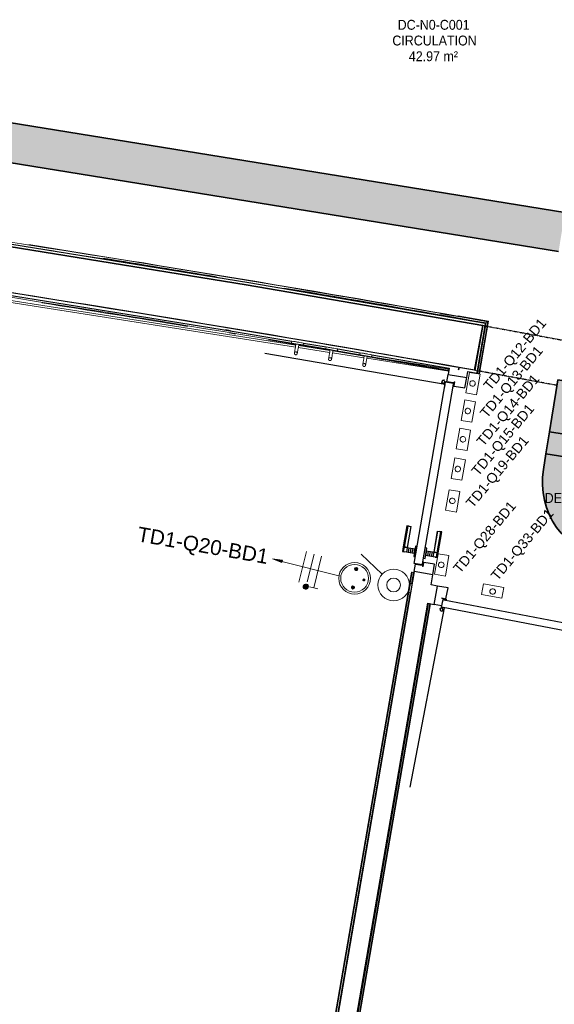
# Model space of a CAD drawing. Header units: millimetres. Extents: x -2845 to 74565, y -36590 to 13748.
# Tile 40 of 90: x 51992 to 54691, y -27978 to -23004. Entities that reach past the tile are written whole.
import ezdxf

# ---------------------------------------------------------------- set-up
doc = ezdxf.new("R2010")
doc.units = ezdxf.units.MM
doc.linetypes.add('Tiret', pattern=[2.5, 1.25, -1.25])
doc.linetypes.add('Tiret_2_', pattern=[2.5, 1.25, -1.25])
for name, color, linetype, lineweight in [('A-DETL-GENF', 7, 'Continuous', 18), ('A-DOOR', 7, 'Continuous', 25), ('A-FLOR', 7, 'Continuous', 25), ('A-FLOR-HRAL', 7, 'Continuous', 18), ('A-WALL', 7, 'Continuous', 25), ('CABLE', 7, 'Continuous', 30), ('CABLES', 7, 'Continuous', 18), ('CHEMIN DE CABLE ELE', 7, 'Continuous', 18), ('ESPACE', 7, 'Continuous', 30), ('INSTAL ELECTRIQUE', 7, 'Continuous', 18), ('MOBILIER', 7, 'Continuous', 18), ('Q-SPCQ', 7, 'Continuous', 18)]:
    doc.layers.add(name, color=color, linetype=linetype, lineweight=lineweight)
doc.layers.add('A-DOOR-HDLN', color=5, linetype='Tiret', lineweight=25, true_color=0x0000ff)
doc.styles.add('Arial_2', font='arial.ttf', dxfattribs={"height": 75})
doc.styles.add('Arial_3', font='arial.ttf', dxfattribs={"height": 50})
doc.styles.add('Arial_4', font='arial.ttf', dxfattribs={"width": 0.9, "height": 50})

# ---------------------------------------------------------------- blocks, each defined once
blk = doc.blocks.new('Ouverture en rectangle - Ouverture en rectangle _143x207_-3216767-2021_015_1111_DCE_1_50_N0 FINI_CFO_PCN')
at = {"layer": 'A-DOOR-HDLN', "linetype": 'Tiret_2_'}
for p, q in [((-715, 115), (-296.1, 115)), ((-96.1, 115), (715, 115)), ((-291.2, -115), (-715, -115)), ((715, -115), (-91.2, -115))]:
    blk.add_line(p, q, dxfattribs=at)
blk = doc.blocks.new('B02_DC_STR_rvt-1-2021_015_1111_DCE_1_50_N0 FINI_CFO_PCN')
at = {"layer": 'A-WALL'}
blk.add_line((1118.9, -24775.1), (1160.5, -24548.8), dxfattribs=at)
at = {"layer": 'A-WALL', "flags": 128}
blk.add_lwpolyline([(1160.5, -24548.8), (-34.3, -24343), (-1231.2, -24149.5), (-2429.9, -23968.3), (-3630.5, -23799.5), (-4832.7, -23642.9), (-6036.5, -23498.8)], dxfattribs=at)
at = {"layer": 'A-WALL'}
blk.add_arc((-19463.8, -140716), 117753.7, 79.933278, 84.07524, dxfattribs=at)
at = {"layer": 'A-DOOR', "color": 5, "lineweight": 25, "true_color": 0x0000ff, "rotation": 349.5853757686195}
blk.add_blockref('Ouverture en rectangle - Ouverture en rectangle _143x207_-3216767-2021_015_1111_DCE_1_50_N0 FINI_CFO_PCN', (1842.9, -24791.2), dxfattribs=at)
blk = doc.blocks.new('PRT_SIMPLE_HUI_58x68x48 - PRT_BOIS_1V_930x2040x40-552383-2021_015_1111_DCE_1_50_N0 FINI_CFO_PCN')
at = {"layer": 'A-DETL-GENF', "lineweight": 25}
h = blk.add_hatch(color=256, dxfattribs=at)
h.paths.add_polyline_path([(-483.8, 9.7), (-483.8, 12.8), (-496.3, 14.5), (-500.5, 14.5), (-500.3, 13.2), (-495.7, 13.2), (-485.1, 11.7), (-484.5, 10.7)])
h.paths.add_polyline_path([(-508.5, 8), (-488.5, 8), (-483.8, 9.7), (-485.1, 10.6), (-488.7, 9.3), (-505.2, 9.7), (-505.2, 10.2), (-502, 10.8), (-502, 11.5), (-508.5, 11.5), (-508.5, 8.7)])
h = blk.add_hatch(color=256, dxfattribs=at)
h.paths.add_polyline_path([(413.8, 9.7), (418.9, 8), (438.5, 8), (438.5, 11.5), (432, 11.5), (432.2, 10.2), (435.2, 10.2), (435.2, 9.3), (418.2, 9.5), (415.1, 10.6)])
h.paths.add_polyline_path([(413.8, 9.7), (415.1, 11.7), (426.1, 13.2), (430.5, 13.2), (430.5, 14.5), (425.8, 14.5), (413.8, 12.8), (413.8, 10.4)])
at = {"layer": 'A-DETL-GENF'}
for p, q in [((-508.5, 11.5), (-502, 11.5)), ((-508.5, 8), (-508.5, 11.5)), ((-488.5, 8), (-508.5, 8)), ((-505.2, 10.2), (-505.2, 9.3)), ((-502, 10.2), (-505.2, 10.2)), ((-505.2, 9.3), (-488.7, 9.3)), ((-502, 11.5), (-502, 10.2)), ((-500.5, 14.5), (-496, 14.5)), ((-500.5, 13.2), (-500.5, 14.5)), ((-496.1, 13.2), (-500.5, 13.2)), ((-485.1, 11.7), (-496.1, 13.2)), ((-496, 14.5), (-483.8, 12.8)), ((-488.7, 9.3), (-485.1, 10.6)), ((-483.8, 9.7), (-488.5, 8)), ((-485.1, 10.6), (-485.1, 11.7)), ((-483.8, 12.8), (-483.8, 9.7)), ((413.8, 12.8), (426, 14.5)), ((413.8, 9.7), (413.8, 12.8)), ((418.5, 8), (413.8, 9.7)), ((426.1, 13.2), (415.1, 11.7)), ((415.1, 11.7), (415.1, 10.6)), ((415.1, 10.6), (418.7, 9.3)), ((438.5, 8), (418.5, 8)), ((418.7, 9.3), (435.2, 9.3)), ((426, 14.5), (430.5, 14.5)), ((430.5, 13.2), (426.1, 13.2)), ((430.5, 14.5), (430.5, 13.2)), ((432, 11.5), (438.5, 11.5)), ((432, 10.2), (432, 11.5)), ((435.2, 10.2), (432, 10.2)), ((435.2, 9.3), (435.2, 10.2)), ((438.5, 11.5), (438.5, 8))]:
    blk.add_line(p, q, dxfattribs=at)
at = {"layer": 'A-DOOR'}
for p, q in [((417, 54.5), (417, 977.5)), ((-427.1, 124), (-450.6, 124)), ((-450.6, 124), (-450.6, 123.5)), ((-450.6, 123.5), (-450.6, 119.4)), ((-427.1, 123.5), (-450.6, 123.5)), ((-450.6, 119.4), (-450.6, 112.3)), ((-427.1, 119.4), (-450.6, 119.4)), ((-450.6, 103), (-450.6, 112.3)), ((-450.6, 94.6), (-450.6, 103)), ((-427.1, 103), (-450.6, 103)), ((-319.6, 124), (-427.1, 124)), ((-427.1, 124), (-427.1, 123.5)), ((-427.1, 123.5), (-427.1, 124)), ((-427.1, 123.5), (-427.1, 119.4)), ((-319.6, 123.5), (-427.1, 123.5)), ((-427.1, 119.4), (-427.1, 123.5)), ((-427.1, 119.4), (-427.1, 112.3)), ((-319.6, 119.4), (-427.1, 119.4)), ((-427.1, 112.3), (-427.1, 119.4)), ((-427.1, 103), (-427.1, 112.3)), ((-427.1, 112.3), (-427.1, 103)), ((-427.1, 101.8), (-427.1, 103)), ((-319.6, 103), (-427.1, 103)), ((-427.1, 103), (-427.1, 94.6)), ((-427.1, 101.8), (-319.6, 101.8)), ((-319.6, 123.5), (-319.6, 124)), ((-319.6, 119.4), (-319.6, 123.5)), ((-319.6, 112.3), (-319.6, 119.4)), ((-319.6, 112.3), (-319.6, 103)), ((-319.6, 103), (-319.6, 101.8)), ((-499.5, 54.5), (430.5, 54.5)), ((-499.5, 14.5), (-499.5, 54.5)), ((-465.6, 63.5), (-465.6, 54.5)), ((-413.4, 63.5), (-465.6, 63.5)), ((-450.6, 84.2), (-450.6, 94.6)), ((-427.1, 94.6), (-450.6, 94.6)), ((-450.6, 73.4), (-450.6, 84.2)), ((-427.1, 84.2), (-450.6, 84.2)), ((-450.6, 65), (-450.6, 73.4)), ((-450.6, 73.4), (-427.1, 73.4)), ((-450.6, 65), (-450.6, 64)), ((-450.6, 64), (-427.1, 64)), ((-427.1, 94.6), (-427.1, 84.2)), ((-427.1, 84.2), (-427.1, 73.4)), ((-427.1, 73.4), (-427.1, 65)), ((-427.1, 64), (-427.1, 65)), ((-413.4, 54.5), (-413.4, 63.5)), ((430.5, 54.5), (430.5, 14.5)), ((426, 14.5), (-496, 14.5)), ((-465.6, 14.5), (-465.6, 5.5)), ((-465.6, 5.5), (-413.4, 5.5)), ((-427.1, 5), (-450.6, 5)), ((-450.6, 5), (-450.6, 4)), ((-450.6, -4.4), (-450.6, 4)), ((-427.1, 4), (-427.1, 5)), ((-427.1, 4), (-427.1, -4.4)), ((-413.4, 5.5), (-413.4, 14.5)), ((-450.6, -15.2), (-450.6, -4.4)), ((-427.1, -4.4), (-450.6, -4.4)), ((-450.6, -25.6), (-450.6, -15.2)), ((-450.6, -15.2), (-427.1, -15.2)), ((-450.6, -34), (-450.6, -25.6)), ((-450.6, -25.6), (-427.1, -25.6)), ((-450.6, -43.3), (-450.6, -34)), ((-450.6, -34), (-427.1, -34)), ((-450.6, -43.3), (-450.6, -50.4)), ((-427.1, -4.4), (-427.1, -15.2)), ((-427.1, -15.2), (-427.1, -25.6)), ((-427.1, -25.6), (-427.1, -34)), ((-427.1, -34), (-427.1, -32.8)), ((-319.6, -32.8), (-427.1, -32.8)), ((-427.1, -43.3), (-427.1, -34)), ((-427.1, -34), (-319.6, -34)), ((-427.1, -34), (-427.1, -43.3)), ((-427.1, -43.3), (-427.1, -50.4)), ((-427.1, -50.4), (-427.1, -43.3)), ((-319.6, -32.8), (-319.6, -34)), ((-319.6, -34), (-319.6, -43.3)), ((-319.6, -50.4), (-319.6, -43.3)), ((-450.6, -50.4), (-450.6, -54.5)), ((-450.6, -50.4), (-427.1, -50.4)), ((-450.6, -54.5), (-450.6, -55)), ((-450.6, -54.5), (-427.1, -54.5)), ((-450.6, -55), (-427.1, -55)), ((-427.1, -50.4), (-427.1, -54.5)), ((-427.1, -50.4), (-319.6, -50.4)), ((-427.1, -54.5), (-427.1, -50.4)), ((-427.1, -54.5), (-427.1, -55)), ((-427.1, -54.5), (-319.6, -54.5)), ((-427.1, -55), (-427.1, -54.5)), ((-427.1, -55), (-319.6, -55)), ((-319.6, -54.5), (-319.6, -50.4)), ((-319.6, -55), (-319.6, -54.5))]:
    blk.add_line(p, q, dxfattribs=at)
for radius, start, end in [(9.12, 155.8208, 180), (9.12, 180, 204.1792), (7.5, 360, 180), (7.5, 120, 180), (7.5, 180, 360), (7.5, 195, 225), (9.12, 111.9887, 120), (9.12, 240, 248.0113), (7.5, 240, 300), (7.5, 0, 90), (9.12, 291.9887, 300), (7.5, 330, 0), (9.12, 335.8208, 0)]:
    blk.add_arc((429, 65.5), radius, start, end, dxfattribs=at)
at = {"layer": 'Q-SPCQ'}
for p, q in [((430.5, 54.5), (403.5, 54.5)), ((430.5, 40.5), (430.5, 54.5))]:
    blk.add_line(p, q, dxfattribs=at)
blk = doc.blocks.new('PRT_SIMPLE_HUI_58x68x48 - PRT_BOIS_1V_930x2040x40-V5-2021_015_1111_DCE_1_50_N0 FINI_CFO_PCN')
at = {"layer": 'A-DETL-GENF', "lineweight": 25}
h = blk.add_hatch(color=256, dxfattribs=at)
h.paths.add_polyline_path([(-500.5, 14.5), (-500.3, 13.2), (-495.7, 13.1), (-485.1, 11.7), (-483.8, 9.7), (-483.8, 12.8), (-496.8, 14.5)])
h.paths.add_polyline_path([(-508.5, 11.5), (-508.5, 8), (-488.5, 8), (-483.8, 9.7), (-485.1, 10.6), (-488.7, 9.3), (-505.2, 9.6), (-505.2, 10.2), (-502, 10.2), (-502, 11.5), (-505.7, 11.5)])
h = blk.add_hatch(color=256, dxfattribs=at)
h.paths.add_polyline_path([(413.8, 12.8), (414.3, 10.5), (415.1, 11.7), (426.2, 13.2), (430.5, 13.2), (430.5, 14.5), (425.8, 14.5), (414.9, 12.9)])
h.paths.add_polyline_path([(415.1, 10.6), (413.8, 9.7), (419, 8), (438.5, 8), (438.5, 11.5), (432, 11.5), (432.2, 10.2), (435.2, 10.2), (435.2, 9.3), (418.2, 9.5), (415.3, 10.5)])
at = {"layer": 'A-DETL-GENF'}
for p, q in [((-508.5, 11.5), (-502, 11.5)), ((-508.5, 8), (-508.5, 11.5)), ((-488.5, 8), (-508.5, 8)), ((-505.2, 10.2), (-505.2, 9.3)), ((-502, 10.2), (-505.2, 10.2)), ((-505.2, 9.3), (-488.7, 9.3)), ((-502, 11.5), (-502, 10.2)), ((-500.5, 14.5), (-496, 14.5)), ((-500.5, 13.2), (-500.5, 14.5)), ((-496.1, 13.2), (-500.5, 13.2)), ((-485.1, 11.7), (-496.1, 13.2)), ((-496, 14.5), (-483.8, 12.8)), ((-488.7, 9.3), (-485.1, 10.6)), ((-483.8, 9.7), (-488.5, 8)), ((-485.1, 10.6), (-485.1, 11.7)), ((-483.8, 12.8), (-483.8, 9.7)), ((413.8, 12.8), (426, 14.5)), ((413.8, 9.7), (413.8, 12.8)), ((418.5, 8), (413.8, 9.7)), ((426.1, 13.2), (415.1, 11.7)), ((415.1, 11.7), (415.1, 10.6)), ((415.1, 10.6), (418.7, 9.3)), ((438.5, 8), (418.5, 8)), ((418.7, 9.3), (435.2, 9.3)), ((426, 14.5), (430.5, 14.5)), ((430.5, 13.2), (426.1, 13.2)), ((430.5, 14.5), (430.5, 13.2)), ((432, 11.5), (438.5, 11.5)), ((432, 10.2), (432, 11.5)), ((435.2, 10.2), (432, 10.2)), ((435.2, 9.3), (435.2, 10.2)), ((438.5, 11.5), (438.5, 8))]:
    blk.add_line(p, q, dxfattribs=at)
at = {"layer": 'A-DOOR'}
for p, q in [((417, 54.5), (417, 977.5)), ((-427.1, 124), (-450.6, 124)), ((-450.6, 124), (-450.6, 123.5)), ((-450.6, 123.5), (-450.6, 119.4)), ((-427.1, 123.5), (-450.6, 123.5)), ((-450.6, 119.4), (-450.6, 112.3)), ((-427.1, 119.4), (-450.6, 119.4)), ((-450.6, 103), (-450.6, 112.3)), ((-450.6, 94.6), (-450.6, 103)), ((-427.1, 103), (-450.6, 103)), ((-319.6, 124), (-427.1, 124)), ((-427.1, 124), (-427.1, 123.5)), ((-427.1, 123.5), (-427.1, 124)), ((-427.1, 123.5), (-427.1, 119.4)), ((-319.6, 123.5), (-427.1, 123.5)), ((-427.1, 119.4), (-427.1, 123.5)), ((-427.1, 119.4), (-427.1, 112.3)), ((-319.6, 119.4), (-427.1, 119.4)), ((-427.1, 112.3), (-427.1, 119.4)), ((-427.1, 103), (-427.1, 112.3)), ((-427.1, 112.3), (-427.1, 103)), ((-427.1, 101.8), (-427.1, 103)), ((-319.6, 103), (-427.1, 103)), ((-427.1, 103), (-427.1, 94.6)), ((-427.1, 101.8), (-319.6, 101.8)), ((-319.6, 123.5), (-319.6, 124)), ((-319.6, 119.4), (-319.6, 123.5)), ((-319.6, 112.3), (-319.6, 119.4)), ((-319.6, 112.3), (-319.6, 103)), ((-319.6, 103), (-319.6, 101.8)), ((-499.5, 54.5), (430.5, 54.5)), ((-499.5, 14.5), (-499.5, 54.5)), ((-465.6, 63.5), (-465.6, 54.5)), ((-413.4, 63.5), (-465.6, 63.5)), ((-450.6, 84.2), (-450.6, 94.6)), ((-427.1, 94.6), (-450.6, 94.6)), ((-450.6, 73.4), (-450.6, 84.2)), ((-427.1, 84.2), (-450.6, 84.2)), ((-450.6, 65), (-450.6, 73.4)), ((-450.6, 73.4), (-427.1, 73.4)), ((-450.6, 65), (-450.6, 64)), ((-450.6, 64), (-427.1, 64)), ((-427.1, 94.6), (-427.1, 84.2)), ((-427.1, 84.2), (-427.1, 73.4)), ((-427.1, 73.4), (-427.1, 65)), ((-427.1, 64), (-427.1, 65)), ((-413.4, 54.5), (-413.4, 63.5)), ((430.5, 54.5), (430.5, 14.5)), ((426, 14.5), (-496, 14.5)), ((-465.6, 14.5), (-465.6, 5.5)), ((-465.6, 5.5), (-413.4, 5.5)), ((-427.1, 5), (-450.6, 5)), ((-450.6, 5), (-450.6, 4)), ((-450.6, -4.4), (-450.6, 4)), ((-427.1, 4), (-427.1, 5)), ((-427.1, 4), (-427.1, -4.4)), ((-413.4, 5.5), (-413.4, 14.5)), ((-450.6, -15.2), (-450.6, -4.4)), ((-427.1, -4.4), (-450.6, -4.4)), ((-450.6, -25.6), (-450.6, -15.2)), ((-450.6, -15.2), (-427.1, -15.2)), ((-450.6, -34), (-450.6, -25.6)), ((-450.6, -25.6), (-427.1, -25.6)), ((-450.6, -43.3), (-450.6, -34)), ((-450.6, -34), (-427.1, -34)), ((-450.6, -43.3), (-450.6, -47.5)), ((-427.1, -4.4), (-427.1, -15.2)), ((-427.1, -15.2), (-427.1, -25.6)), ((-427.1, -25.6), (-427.1, -34)), ((-427.1, -34), (-427.1, -32.8)), ((-319.6, -32.8), (-427.1, -32.8)), ((-427.1, -43.3), (-427.1, -34)), ((-427.1, -34), (-319.6, -34)), ((-427.1, -34), (-427.1, -43.3)), ((-427.1, -43.3), (-427.1, -47.5)), ((-427.1, -47.5), (-427.1, -43.3)), ((-319.6, -32.8), (-319.6, -34)), ((-319.6, -34), (-319.6, -43.3)), ((-319.6, -50.4), (-319.6, -43.3)), ((-415.8, -50.4), (-319.6, -50.4)), ((-415.8, -54.5), (-319.6, -54.5)), ((-415.8, -55), (-319.6, -55)), ((-319.6, -54.5), (-319.6, -50.4)), ((-319.6, -55), (-319.6, -54.5))]:
    blk.add_line(p, q, dxfattribs=at)
for radius, start, end in [(9.12, 155.8208, 180), (9.12, 180, 204.1792), (7.5, 360, 180), (7.5, 120, 180), (7.5, 180, 360), (7.5, 195, 221.2888), (9.12, 111.9887, 120), (9.12, 240, 248.0113), (7.5, 240, 300), (7.5, 0, 90), (9.12, 291.9887, 300), (7.5, 330, 0), (9.12, 335.8208, 0)]:
    blk.add_arc((429, 65.5), radius, start, end, dxfattribs=at)
at = {"layer": 'Q-SPCQ'}
for p, q in [((430.5, 54.5), (403.5, 54.5)), ((430.5, 40.5), (430.5, 54.5))]:
    blk.add_line(p, q, dxfattribs=at)
blk = doc.blocks.new('Garde-corps - Garde-corps-508898-2021_015_1111_DCE_1_50_N0 FINI_CFO_PCN')
at = {"layer": 'A-FLOR-HRAL'}
for p, q in [((381.1, -24400.5), (289.6, -24386.1)), ((562.3, -24429), (495, -24418.4)), ((1190.5, -24527.8), (948, -24489.6)), ((1178.4, -24536.3), (979.6, -24505.1)), ((1190.5, -24527.8), (1036.2, -24500.4)), ((1134.6, -24790.5), (1178.4, -24536.3)), ((1141.6, -24791.7), (1186.6, -24530.5)), ((1143.3, -24792), (1188.6, -24529.1)), ((1144.9, -24792.3), (1190.5, -24527.8)), ((1131.6, -24790), (1134.6, -24790.5)), ((1141.6, -24791.7), (1134.6, -24790.5)), ((1143.3, -24792), (1141.6, -24791.7)), ((1143.3, -24792), (1144.9, -24792.3))]:
    blk.add_line(p, q, dxfattribs=at)
at = {"layer": 'A-FLOR-HRAL', "flags": 128}
blk.add_lwpolyline([(1186.6, -24530.5), (1182.5, -24533.4), (1178.4, -24536.3)], dxfattribs=at)
at = {"layer": 'A-FLOR-HRAL'}
for radius, start, end in [(118006.4, 79.92167, 83.454356), (117996.2, 80.580755, 81.627467), (118008.1, 79.920828, 81.063188), (117999.2, 80.596188, 80.878383), (117996.2, 79.926561, 80.449917), (117999.2, 79.925111, 80.427587)]:
    blk.add_arc((-19463.8, -140716), radius, start, end, dxfattribs=at)
for points, knots in [([(1178.4, -24536.3), (1178.4, -24536.3), (1178.4, -24536.3), (1178.3, -24536.3), (1178.3, -24536.4), (1178.2, -24536.4), (1178.1, -24536.5), (1178, -24536.5), (1177.9, -24536.6), (1177.8, -24536.7), (1177.7, -24536.8), (1177.6, -24536.9), (1177.4, -24536.9), (1177.3, -24537), (1177.2, -24537.1), (1177, -24537.2), (1176.9, -24537.3), (1176.7, -24537.5), (1176.5, -24537.6), (1176.1, -24537.9), (1175.6, -24538.2), (1175.1, -24538.6), (1174.9, -24538.7)], [0, 0, 0, 0, 0.071429, 0.107143, 0.142857, 0.178571, 0.214286, 0.25, 0.285714, 0.321429, 0.357143, 0.392857, 0.428571, 0.464286, 0.5, 0.535714, 0.571429, 0.607143, 0.642857, 0.714286, 0.857143, 1, 1, 1, 1]), ([(1190.5, -24527.8), (1190.5, -24527.8), (1190.5, -24527.8), (1190.4, -24527.8), (1190.3, -24527.9), (1190.1, -24528), (1190, -24528.1), (1189.8, -24528.3), (1189.6, -24528.4), (1189.3, -24528.6), (1189.1, -24528.7), (1188.9, -24528.9), (1188.7, -24529), (1188.6, -24529.1)], [0.075, 0.075, 0.075, 0.075, 0.15, 0.2125, 0.275, 0.35, 0.425, 0.5, 0.6, 0.7, 0.775, 0.85, 1, 1, 1, 1])]:
    blk.add_open_spline(points, degree=3, knots=knots, dxfattribs=at)
blk = doc.blocks.new('Garde-corps - Garde-corps-509925-2021_015_1111_DCE_1_50_N0 FINI_CFO_PCN')
at = {"layer": 'A-FLOR-HRAL'}
for p, q in [((-3606.8, -24050.4), (216.4, -24648)), ((-3597.8, -24062.3), (214.7, -24658.4)), ((-733.1, -24486.2), (-662.4, -24497.6)), ((-175.7, -24565.3), (-85.3, -24580.4)), ((-119.5, -24586.7), (-87.9, -24592)), ((79.3, -24621.7), (216.9, -24644.9)), ((229.5, -24660.7), (387.7, -24685.4)), ((231.2, -24650.4), (389.4, -24675.1)), ((231.7, -24647.4), (389.6, -24674.3)), ((232.3, -24644.1), (390.1, -24671)), ((287.9, -24655.3), (389.9, -24672.7)), ((402.5, -24687.7), (560.6, -24712.5)), ((404.3, -24677.4), (562.4, -24702.1)), ((404.4, -24676.9), (562, -24704)), ((404.6, -24675.2), (562.3, -24702.3)), ((404.9, -24673.5), (562.6, -24700.6)), ((575.4, -24714.8), (989.6, -24779.5)), ((577.2, -24704.4), (991.4, -24769.2)), ((801, -25794.3), (791.3, -25850.9)), ((802.7, -25794.5), (792.9, -25851.2)), ((804.4, -25794.8), (794.6, -25851.5)), ((802.7, -25794.5), (801, -25794.3)), ((811.4, -25796), (801.6, -25852.7)), ((802.7, -25794.5), (804.4, -25794.8)), ((804.4, -25794.8), (811.4, -25796)), ((814.4, -25796.6), (811.4, -25796)), ((783.6, -25895.3), (-70.1, -30850.8)), ((785.3, -25895.5), (-68.8, -30852.7)), ((787, -25895.8), (-67.3, -30854.7)), ((794, -25897.1), (-61.5, -30862.9))]:
    blk.add_line(p, q, dxfattribs=at)
for radius, start, end in [(117731.1, 80.376571, 82.256375), (117727.7, 80.646196, 81.009486), (117727.7, 79.994872, 80.198876), (117729.4, 79.994875, 80.198876), (117731.1, 79.994879, 80.198876)]:
    blk.add_arc((-19463.8, -140716), radius, start, end, dxfattribs=at)
blk = doc.blocks.new('Garde-corps - Garde-corps-513392-2021_015_1111_DCE_1_50_N0 FINI_CFO_PCN')
at = {"layer": 'A-FLOR-HRAL'}
for p, q in [((154.7, -30202.5), (886.9, -25952.8)), ((161.8, -30203.7), (893.9, -25954.2)), ((163.5, -30204), (895.6, -25954.5)), ((165.1, -30204.3), (897.2, -25954.8)), ((151.8, -30202), (154.7, -30202.5)), ((161.8, -30203.7), (154.7, -30202.5)), ((163.5, -30204), (161.8, -30203.7)), ((163.5, -30204), (165.1, -30204.3))]:
    blk.add_line(p, q, dxfattribs=at)
blk = doc.blocks.new('72_PATERE_HEWI SERIE 477 - Colour - 92 Anthracite grey-566101-2021_015_1111_DCE_1_50_N0 FINI_CFO_PCN')
at = {"layer": 'A-DETL-GENF'}
for p, q in [((-10398.4, -18776.9), (-10398.6, -18778.1)), ((-10398.6, -18778.1), (-10398.6, -18779.4)), ((-10398.6, -18779.4), (-10398.4, -18780.7)), ((-10397.9, -18775.6), (-10398.4, -18776.9)), ((-10398.4, -18780.7), (-10398, -18782)), ((-10398, -18782), (-10397.4, -18783.1)), ((-10397.3, -18774.5), (-10397.9, -18775.6)), ((-10397.4, -18783.1), (-10396.5, -18784.1)), ((-10396.4, -18773.5), (-10397.3, -18774.5)), ((-10396.5, -18784.1), (-10395.5, -18785)), ((-10395.4, -18772.7), (-10396.4, -18773.5)), ((-10395.5, -18785), (-10394.4, -18785.6)), ((-10394.3, -18772), (-10395.4, -18772.7)), ((-10394.4, -18785.6), (-10393.3, -18786.1)), ((-10392.6, -18771.5), (-10394.3, -18772)), ((-10393.3, -18786.1), (-10391.9, -18786.3)), ((-10391.1, -18771.4), (-10392.6, -18771.5)), ((-10389.1, -18786.1), (-10391.9, -18786.3)), ((-10391.9, -18786.3), (-10389.1, -18786.1)), ((-10391.9, -18786.3), (-10386.3, -18786.9)), ((-10384.9, -18772), (-10391.1, -18771.4)), ((-10391.1, -18771.4), (-10387.7, -18772.2)), ((-10387.7, -18772.2), (-10391.1, -18771.4)), ((-10386.4, -18784.7), (-10389.1, -18786.1)), ((-10389.1, -18786.1), (-10386.4, -18784.7)), ((-10387.7, -18772.2), (-10385.4, -18774.1)), ((-10385.4, -18774.1), (-10387.7, -18772.2)), ((-10384.5, -18782.3), (-10386.4, -18784.7)), ((-10386.4, -18784.7), (-10384.5, -18782.3)), ((-10386.3, -18786.9), (-10382.7, -18787.3)), ((-10385.4, -18774.1), (-10384, -18776.8)), ((-10384, -18776.8), (-10385.4, -18774.1)), ((-10381.2, -18772.3), (-10384.9, -18772)), ((-10383.7, -18779.6), (-10384.5, -18782.3)), ((-10384.5, -18782.3), (-10383.7, -18779.6)), ((-10384, -18776.8), (-10383.7, -18779.6)), ((-10383.7, -18779.6), (-10384, -18776.8)), ((-10382.7, -18787.3), (-10376.1, -18787.9)), ((-10374.6, -18773), (-10381.2, -18772.3)), ((-10376.1, -18787.9), (-10371.8, -18788.3)), ((-10370.3, -18773.4), (-10374.6, -18773)), ((-10371.8, -18788.3), (-10367.4, -18788.8)), ((-10365.9, -18773.9), (-10370.3, -18773.4)), ((-10367.4, -18788.8), (-10363.1, -18789.2)), ((-10361.6, -18774.3), (-10365.9, -18773.9)), ((-10363.1, -18789.2), (-10358.7, -18789.6)), ((-10357.2, -18774.7), (-10361.6, -18774.3)), ((-10358.7, -18789.6), (-10354.3, -18790.1)), ((-10352.9, -18775.2), (-10357.2, -18774.7)), ((-10354.3, -18790.1), (-10350, -18790.5)), ((-10348.5, -18775.6), (-10352.9, -18775.2)), ((-10350, -18790.5), (-10345.6, -18790.9)), ((-10344.2, -18776), (-10348.5, -18775.6)), ((-10346.4, -18799), (-10346.8, -18802.5)), ((-10346.1, -18795.2), (-10346.4, -18799)), ((-10345.7, -18791.4), (-10346.1, -18795.2)), ((-10345.1, -18785.5), (-10345.7, -18791.4)), ((-10345.6, -18790.9), (-10345.4, -18788.8)), ((-10345.4, -18788.8), (-10345.2, -18786.1)), ((-10345.2, -18786.1), (-10344.9, -18783.5)), ((-10343.6, -18770.8), (-10345.1, -18785.5)), ((-10344.9, -18783.5), (-10344.6, -18780.8)), ((-10344.6, -18780.8), (-10344.4, -18778.2)), ((-10344.4, -18778.2), (-10344.2, -18776)), ((-10342.8, -18762.6), (-10343.6, -18770.8)), ((-10342.3, -18757.7), (-10342.8, -18762.6)), ((-10342.2, -18756.2), (-10342.3, -18757.7)), ((-10342.1, -18755.1), (-10342.2, -18756.2)), ((-10340.4, -18753.8), (-10342.1, -18755.1)), ((-10331, -18754.7), (-10340.4, -18753.8)), ((-10335.8, -18803.7), (-10334.8, -18793.4)), ((-10334.8, -18793.4), (-10334.4, -18789.6)), ((-10334.4, -18789.6), (-10334.2, -18787)), ((-10334.2, -18787), (-10333.9, -18784.6)), ((-10333.9, -18784.6), (-10333.7, -18782.1)), ((-10333.7, -18782.1), (-10333.3, -18778.3)), ((-10333.3, -18778.3), (-10332.9, -18774.4)), ((-10332.9, -18774.4), (-10332.6, -18770.7)), ((-10332.6, -18770.7), (-10332.2, -18767.2)), ((-10332.2, -18767.2), (-10331.8, -18762.8)), ((-10331.8, -18762.8), (-10331, -18754.7)), ((-10347.6, -18810.7), (-10347.7, -18811.7)), ((-10347.7, -18811.7), (-10346.4, -18813.5)), ((-10347.5, -18809.8), (-10347.6, -18810.7)), ((-10347.2, -18806.7), (-10347.5, -18809.8)), ((-10346.8, -18802.5), (-10347.2, -18806.7)), ((-10346.4, -18813.5), (-10341.6, -18813.9)), ((-10341.6, -18813.9), (-10336.9, -18814.4)), ((-10336.9, -18814.4), (-10336.2, -18807.6)), ((-10336.2, -18807.6), (-10335.8, -18803.7))]:
    blk.add_line(p, q, dxfattribs=at)
blk = doc.blocks.new('B02_ARC_rvt-1-2021_015_1111_DCE_1_50_N0 FINI_CFO_PCN')
at = {"layer": 'A-FLOR'}
for p, q in [((-112.4, -24575.9), (-137.9, -24571.6)), ((980.2, -24833.7), (986.8, -24795.9)), ((1070.7, -24864.5), (1079.7, -24812)), ((1012.8, -24839.3), (980.2, -24833.7)), ((1010.2, -24854.1), (1011.5, -24854.3)), ((1012.5, -24840.8), (1012.8, -24839.3)), ((1012.8, -24854.6), (1014.7, -24854.9)), ((1016.1, -24855.1), (1070.7, -24864.5)), ((815.2, -25792), (821.7, -25754.2)), ((821.7, -25754.2), (854.2, -25759.8)), ((854.2, -25759.8), (854.4, -25758.3)), ((858, -25745.2), (856.7, -25745)), ((861.2, -25745.8), (859.3, -25745.4)), ((917.2, -25755.4), (862.6, -25746)), ((908.1, -25808), (917.2, -25755.4)), ((985.5, -25875), (933.1, -25865)), ((975, -25930), (985.5, -25875)), ((952.9, -25965.5), (915.3, -25958.3)), ((959.1, -25933.1), (952.9, -25965.5)), ((960.6, -25933.3), (959.1, -25933.1)), ((973.9, -25935.9), (974.1, -25934.6)), ((974.3, -25933.3), (974.7, -25931.4))]:
    blk.add_line(p, q, dxfattribs=at)
at = {"layer": 'A-WALL'}
for p, q in [((1160.5, -24548.8), (1121.4, -24775.5)), ((1133.7, -24777.7), (1172.8, -24551)), ((1172.8, -24551), (1174.9, -24538.7)), ((256.2, -24637.9), (369.7, -24657.2)), ((428.8, -24667.3), (542.2, -24686.8)), ((601.3, -24697), (992, -24765.3)), ((992, -24765.3), (986.8, -24795.9)), ((1038.8, -24773.6), (1041, -24761.2)), ((1041, -24761.2), (1038.8, -24773.6)), ((986.8, -24795.9), (1080.4, -24812.1)), ((1080.4, -24812.1), (1085.6, -24781.8)), ((1085.6, -24781.8), (1131.6, -24790)), ((1131.6, -24790), (1133.7, -24777.7)), ((815.2, -25792), (-59.1, -30866.4)), ((908.8, -25808.1), (815.2, -25792)), ((900.1, -25858.6), (908.8, -25808.1)), ((933.1, -25865), (900.1, -25858.6)), ((915.3, -25958.3), (933.1, -25865)), ((34.5, -30882.5), (883.9, -25952.3)), ((883.9, -25952.3), (915.3, -25958.3))]:
    blk.add_line(p, q, dxfattribs=at)
at = {"layer": 'A-WALL', "flags": 128}
for points in [[(-6036.5, -23498.8), (-4832.7, -23642.9), (-3630.5, -23799.5), (-2429.9, -23968.3), (-1231.2, -24149.5), (-34.3, -24343), (1160.5, -24548.8)], [(1174.9, -24538.7), (-20, -24332.8), (-1217, -24139.1), (-2415.9, -23957.8), (-3616.5, -23788.7), (-4818.9, -23632.1), (-6022.8, -23487.8)], [(-3609.4, -24047.1), (-2456.4, -24209.5), (-1305.1, -24383.4), (-155.6, -24568.7), (197, -24627.8)], [(1121.4, -24775.5), (1081.2, -24768.4), (1041, -24761.2)]]:
    blk.add_lwpolyline(points, dxfattribs=at)
at = {"layer": 'A-WALL'}
blk.add_arc((-19463.8, -140716), 117753.7, 79.971797, 82.261307, dxfattribs=at)
at = {"layer": 'A-DOOR', "lineweight": 18}
for name, p, rotation in [('PRT_SIMPLE_HUI_58x68x48 - PRT_BOIS_1V_930x2040x40-552383-2021_015_1111_DCE_1_50_N0 FINI_CFO_PCN', (953.7, -25267.5), 80.22487919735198), ('PRT_SIMPLE_HUI_58x68x48 - PRT_BOIS_1V_930x2040x40-V5-2021_015_1111_DCE_1_50_N0 FINI_CFO_PCN', (1386.2, -26000), 169.1696317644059)]:
    blk.add_blockref(name, p, dxfattribs=dict(at, rotation=rotation))
at = {"layer": 'A-FLOR-HRAL', "lineweight": 18}
for name in ['Garde-corps - Garde-corps-508898-2021_015_1111_DCE_1_50_N0 FINI_CFO_PCN', 'Garde-corps - Garde-corps-509925-2021_015_1111_DCE_1_50_N0 FINI_CFO_PCN', 'Garde-corps - Garde-corps-513392-2021_015_1111_DCE_1_50_N0 FINI_CFO_PCN']:
    blk.add_blockref(name, (0, 0), dxfattribs=at)
at = {"layer": 'MOBILIER', "lineweight": 18}
for p, rotation in [((-17799, -13025.5), 86.0374654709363), ((-17609, -13028.2), 85.95222947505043), ((-17419.2, -13031), 85.86706850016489)]:
    blk.add_blockref('72_PATERE_HEWI SERIE 477 - Colour - 92 Anthracite grey-566101-2021_015_1111_DCE_1_50_N0 FINI_CFO_PCN', p, dxfattribs=dict(at, rotation=rotation))
blk = doc.blocks.new('602_BOITE DE DERIVATION - 105X105X50 GENERIQUE-7162902-2021_015_1111_DCE_1_50_N0 FINI_CFO_PCN')
at = {"layer": 'INSTAL ELECTRIQUE'}
for p, q in [((1075.7, -24889.5), (1093.5, -24786)), ((1093.5, -24786), (1147.7, -24795.3)), ((1147.7, -24795.3), (1129.9, -24898.8)), ((1129.9, -24898.8), (1075.7, -24889.5))]:
    blk.add_line(p, q, dxfattribs=at)
for start, end in [(80.2249, 260.2249), (260.2249, 80.2249)]:
    blk.add_arc((1109.2, -24842), 14, start, end, dxfattribs=at)
blk = doc.blocks.new('602_BOITE DE DERIVATION - 105X105X50 GENERIQUE-7162908-2021_015_1111_DCE_1_50_N0 FINI_CFO_PCN')
at = {"layer": 'INSTAL ELECTRIQUE'}
for p, q in [((1051.7, -25028.6), (1069.5, -24925.1)), ((1069.5, -24925.1), (1123.7, -24934.5)), ((1123.7, -24934.5), (1105.9, -25037.9)), ((1105.9, -25037.9), (1051.7, -25028.6))]:
    blk.add_line(p, q, dxfattribs=at)
for start, end in [(80.2249, 260.2249), (260.2249, 80.2249)]:
    blk.add_arc((1085.2, -24981.1), 14, start, end, dxfattribs=at)
blk = doc.blocks.new('602_BOITE DE DERIVATION - 105X105X50 GENERIQUE-7162914-2021_015_1111_DCE_1_50_N0 FINI_CFO_PCN')
at = {"layer": 'INSTAL ELECTRIQUE'}
for p, q in [((1027.1, -25171.5), (1044.9, -25068.1)), ((1044.9, -25068.1), (1099.1, -25077.4)), ((1099.1, -25077.4), (1081.3, -25180.9)), ((1081.3, -25180.9), (1027.1, -25171.5))]:
    blk.add_line(p, q, dxfattribs=at)
for start, end in [(80.2249, 260.2249), (260.2249, 80.2249)]:
    blk.add_arc((1060.6, -25124), 14, start, end, dxfattribs=at)
blk = doc.blocks.new('602_BOITE DE DERIVATION - 105X105X50 GENERIQUE-7162920-2021_015_1111_DCE_1_50_N0 FINI_CFO_PCN')
at = {"layer": 'INSTAL ELECTRIQUE'}
for p, q in [((1001.2, -25321.5), (1019.1, -25218)), ((1019.1, -25218), (1073.3, -25227.3)), ((1073.3, -25227.3), (1055.4, -25330.8)), ((1055.4, -25330.8), (1001.2, -25321.5))]:
    blk.add_line(p, q, dxfattribs=at)
for start, end in [(80.2249, 260.2249), (260.2249, 80.2249)]:
    blk.add_arc((1034.8, -25274), 14, start, end, dxfattribs=at)
blk = doc.blocks.new('602_BOITE DE DERIVATION - 105X105X50 GENERIQUE-7162935-2021_015_1111_DCE_1_50_N0 FINI_CFO_PCN')
at = {"layer": 'INSTAL ELECTRIQUE'}
for p, q in [((973.5, -25482.6), (991.3, -25379.1)), ((991.3, -25379.1), (1045.5, -25388.4)), ((1045.5, -25388.4), (1027.7, -25491.9)), ((1027.7, -25491.9), (973.5, -25482.6))]:
    blk.add_line(p, q, dxfattribs=at)
for start, end in [(80.2249, 260.2249), (260.2249, 80.2249)]:
    blk.add_arc((1007, -25435.1), 14, start, end, dxfattribs=at)
blk = doc.blocks.new('603_2POSTES_VERTICAUX_CLS_PUI_LEGRAND - INTERRUPTEUR SA _ PC 2P_T 230V-V14-2021_015_1111_DCE_1_50_N0 FINI_CFO_PCN')
at = {"layer": 'A-DETL-GENF'}
for points in [[(1.3, -249.3), (2.5, -248.8), (4.8, -245.8), (5, -244.5), (3.5, -241), (2.5, -240.2), (-1.3, -239.7), (-3.5, -241), (-4.8, -243.2), (-4.3, -247), (-2.5, -248.8)], [(-45.5, -299.1), (-42, -297), (-39.9, -293.5), (-39.9, -289.5), (-42, -286), (-45.5, -283.9), (-49.5, -283.9), (-51.4, -284.7), (-54.3, -287.6), (-55.3, -291.5), (-54.3, -295.4), (-53, -297), (-49.5, -299.1)], [(49.5, -299.1), (53, -297), (55, -293.5), (55, -289.5), (53, -286), (51.4, -284.7), (47.5, -283.7), (43.6, -284.7), (40.7, -287.6), (39.7, -291.5), (40.7, -295.4), (43.6, -298.3), (47.5, -299.3)]]:
    blk.add_hatch(color=256, dxfattribs=at).paths.add_polyline_path(points)
blk.add_line((-44.4, -158.1), (-125.5, -279.8), dxfattribs=at)
for centre, radius in [((0, -91.5), 80), ((0, -91.5), 35), ((0, -291.5), 80), ((0, -291.5), 70), ((0, -244.5), 5), ((-47.5, -291.5), 7.82), ((47.5, -291.5), 7.82)]:
    blk.add_circle(centre, radius, dxfattribs=at)
for centre, radius, start, end in [((0, -244.5), 5, 360, 180), ((0, -244.5), 5, 180, 360), ((-47.5, -291.5), 7.82, 360, 180), ((-47.5, -291.5), 7.82, 180, 360), ((47.5, -291.5), 7.82, 360, 180), ((47.5, -291.5), 7.82, 180, 0)]:
    blk.add_arc(centre, radius, start, end, dxfattribs=at)
blk = doc.blocks.new('Legrand_Mosaic_va_et_vient_easy_led_10AX_2_mod_blanc_077011L - Legrand_Mosaic_va_et_vient_easy_led_10AX_2_mod_blanc_077011L-V15-2021_015_1111_DCE_1_50_N0 FINI_CFO_PCN')
at = {"layer": 'INSTAL ELECTRIQUE'}
for p, q in [((1968.8, -26160.8), (1967.2, -26169.2)), ((1968.8, -26160.8), (2013, -26169.3)), ((1970, -26160), (1969.8, -26161)), ((1966.5, -26173.1), (1967, -26170.2)), ((1966.5, -26173.1), (2010.7, -26181.5)), ((1967, -26170.2), (1967.2, -26169.2)), ((2011.2, -26178.6), (1967, -26170.2)), ((2011.4, -26177.6), (1967.2, -26169.2)), ((2011.2, -26178.6), (2010.7, -26181.5)), ((2011.4, -26177.6), (2011.2, -26178.6)), ((2011.4, -26177.6), (2013, -26169.3)), ((2012.2, -26168.1), (2012, -26169.1))]:
    blk.add_line(p, q, dxfattribs=at)
blk = doc.blocks.new('Chemin de câbles - Courbure - Standard-4698208-2021_015_1111_DCE_1_50_N0 FINI_CFO_PCN')
at = {"layer": 'CHEMIN DE CABLE ELE', "lineweight": 35, "true_color": 0x0080ff}
blk.add_hatch(color=150, dxfattribs=at).paths.add_polyline_path([(111.6, 367.4), (-88.3, 373.7), (-90.8, 293.7), (-97, 250.3), (-112.5, 209.2), (-136.6, 172.5), (-168.1, 142), (-205.6, 119), (-247.1, 104.8), (-290.7, 100), (-370.7, 100), (-370.7, -100), (-290.7, -100), (-222.6, -94.2), (-156.5, -76.8), (-94.4, -48.5), (-37.9, -10), (11.2, 37.6), (51.4, 92.8), (81.7, 154), (101.1, 219.6), (109.1, 287.4), (110.3, 326.2)])
at = {"layer": 'CHEMIN DE CABLE ELE', "color": 8, "lineweight": 35, "true_color": 0x808080}
for p, q in [((-88.3, 373.7), (-90.8, 293.7)), ((111.6, 367.4), (-88.3, 373.7)), ((109.1, 287.4), (111.6, 367.4)), ((-370.7, -100), (-370.7, 100)), ((-370.7, 100), (-290.7, 100)), ((-290.7, -100), (-370.7, -100))]:
    blk.add_line(p, q, dxfattribs=at)
for radius in [200, 400]:
    blk.add_arc((-290.7, 300), radius, 270, 358.1974, dxfattribs=at)
blk = doc.blocks.new('Chemin de câbles - Courbure convexe - Standard-6391687-2021_015_1111_DCE_1_50_N0 FINI_CFO_PCN')
at = {"layer": 'CHEMIN DE CABLE ELE', "lineweight": 35, "true_color": 0x0080ff}
for points in [[(1727.2, -24920.2), (1737.6, -24856.1), (1540.2, -24824.1), (1529.8, -24888.2)], [(1707.3, -25043.6), (1727.2, -24920.2), (1529.8, -24888.2), (1509.8, -25011.6)], [(1695.3, -25117.6), (1707.3, -25043.6), (1509.8, -25011.6), (1497.8, -25085.7)]]:
    blk.add_hatch(color=150, dxfattribs=at).paths.add_polyline_path(points)
at = {"layer": 'CHEMIN DE CABLE ELE', "color": 8, "lineweight": 35, "true_color": 0x808080}
for p, q in [((1529.8, -24888.2), (1540.2, -24824.1)), ((1540.2, -24824.1), (1737.6, -24856.1)), ((1727.2, -24920.2), (1737.6, -24856.1)), ((1529.8, -24888.2), (1509.8, -25011.6)), ((1707.3, -25043.6), (1727.2, -24920.2)), ((1497.8, -25085.7), (1509.8, -25011.6)), ((1707.3, -25043.6), (1695.3, -25117.6)), ((1695.3, -25117.6), (1497.8, -25085.7))]:
    blk.add_line(p, q, dxfattribs=at)
blk = doc.blocks.new('602_BOITE DE DERIVATION - 105X105X50 GENERIQUE-7163043-2021_015_1111_DCE_1_50_N0 FINI_CFO_PCN')
at = {"layer": 'INSTAL ELECTRIQUE'}
for p, q in [((917.8, -25805.8), (935.6, -25702.3)), ((935.6, -25702.3), (989.8, -25711.7)), ((989.8, -25711.7), (972, -25815.1)), ((972, -25815.1), (917.8, -25805.8))]:
    blk.add_line(p, q, dxfattribs=at)
for start, end in [(80.2249, 260.2249), (260.2249, 80.2249)]:
    blk.add_arc((951.3, -25758.3), 14, start, end, dxfattribs=at)
blk = doc.blocks.new('602_BOITE DE DERIVATION - 105X105X50 GENERIQUE-7163064-2021_015_1111_DCE_1_50_N0 FINI_CFO_PCN')
at = {"layer": 'INSTAL ELECTRIQUE'}
for p, q in [((1154.7, -25907.3), (1165, -25853.3)), ((1165, -25853.3), (1268.1, -25873.1)), ((1257.8, -25927.1), (1154.7, -25907.3)), ((1268.1, -25873.1), (1257.8, -25927.1))]:
    blk.add_line(p, q, dxfattribs=at)
for start, end in [(169.1696, 349.1696), (349.1696, 169.1696)]:
    blk.add_arc((1210.9, -25892.7), 14, start, end, dxfattribs=at)
blk = doc.blocks.new('Fil - COCHE DE FIL_PE_SYMBOLE-4085576-2021_015_1111_DCE_1_50_N0 FINI_CFO_PCN')
at = {"layer": 'CABLES', "lineweight": 9}
for p, q in [((-0.42, 1.8), (0.42, 1.8)), ((0, 1.8), (0, -1.48))]:
    blk.add_line(p, q, dxfattribs=at)
blk = doc.blocks.new('Fil - Coche de fil circulaire-323115-2021_015_1111_DCE_1_50_N0 FINI_CFO_PCN')
at = {"layer": 'CABLES', "lineweight": 9}
blk.add_hatch(color=256, dxfattribs=at).paths.add_polyline_path([(0.235, 2.023), (0.193, 2.078), (0.139, 2.12), (0.075, 2.147), (0.006, 2.156), (-0.062, 2.147), (-0.126, 2.12), (-0.181, 2.078), (-0.223, 2.023), (-0.249, 1.96), (-0.258, 1.891), (-0.249, 1.823), (-0.223, 1.759), (-0.181, 1.704), (-0.126, 1.662), (-0.062, 1.636), (0.006, 1.627), (0.075, 1.636), (0.139, 1.662), (0.193, 1.704), (0.235, 1.759), (0.262, 1.823), (0.271, 1.891), (0.262, 1.96)])
blk.add_line((0, 1.371), (0, -1.507), dxfattribs=at)
for start, end in [(360, 180), (180, 360)]:
    blk.add_arc((0.006, 1.891), 0.265, start, end, dxfattribs=at)
blk = doc.blocks.new('Fil - Coche de fil long-323512-2021_015_1111_DCE_1_50_N0 FINI_CFO_PCN')
at = {"layer": 'CABLES', "lineweight": 9}
blk.add_line((0, 1.605), (0, -1.57), dxfattribs=at)
blk = doc.blocks.new('B02_ELE_rvt-1-2021_015_1111_DCE_1_50_N0 FINI_CFO_PCN')
at = {"layer": 'CABLES'}
blk.add_hatch(color=256, dxfattribs=at).paths.add_polyline_path([(145.5, -25747), (148.8, -25734.1), (98.3, -25728.2)])
at = {"layer": 'CHEMIN DE CABLE ELE', "lineweight": 5, "true_color": 0x0080ff}
for points in [[(1543.8, -24175.3), (1575.8, -23977.9), (-1837.2, -23425.7), (-1869.1, -23623.1), (1283.6, -24133.2)], [(1677.2, -25229.1), (1695.3, -25117.6), (1497.8, -25085.7), (1479.8, -25197.2)]]:
    blk.add_hatch(color=150, dxfattribs=at).paths.add_polyline_path(points)
at = {"layer": 'CABLES'}
for p, q in [((148.8, -25734.1), (98.3, -25728.2)), ((98.3, -25728.2), (145.5, -25747)), ((148.8, -25734.1), (98.3, -25728.2)), ((98.3, -25728.2), (145.5, -25747)), ((145.5, -25747), (148.8, -25734.1)), ((145.5, -25747), (148.8, -25734.1)), ((146.7, -25740.5), (434.4, -25813.1))]:
    blk.add_line(p, q, dxfattribs=at)
at = {"layer": 'CHEMIN DE CABLE ELE', "color": 8, "lineweight": 35, "true_color": 0x808080}
for p, q in [((1575.8, -23977.9), (-1837.2, -23425.7)), ((1543.8, -24175.3), (-1869.1, -23623.1)), ((1497.8, -25085.7), (1479.8, -25197.2)), ((1497.8, -25085.7), (1695.3, -25117.6)), ((1677.2, -25229.1), (1479.8, -25197.2))]:
    blk.add_line(p, q, dxfattribs=at)
at = {"layer": 'CABLES', "lineweight": 18, "xscale": 49.99999999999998, "yscale": 49.99999999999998, "zscale": 49.99999999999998, "rotation": 165.8269851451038}
for name, p in [('Fil - Coche de fil long-323512-2021_015_1111_DCE_1_50_N0 FINI_CFO_PCN', (252.1, -25767.1)), ('Fil - Coche de fil circulaire-323115-2021_015_1111_DCE_1_50_N0 FINI_CFO_PCN', (290.6, -25776.8)), ('Fil - COCHE DE FIL_PE_SYMBOLE-4085576-2021_015_1111_DCE_1_50_N0 FINI_CFO_PCN', (329.1, -25786.5))]:
    blk.add_blockref(name, p, dxfattribs=at)
at = {"layer": 'CHEMIN DE CABLE ELE', "color": 253, "lineweight": 18, "true_color": 0xaaaaaa}
blk.add_blockref('Chemin de câbles - Courbure convexe - Standard-6391687-2021_015_1111_DCE_1_50_N0 FINI_CFO_PCN', (0, 0), dxfattribs=at)
at = {"layer": 'CHEMIN DE CABLE ELE', "color": 253, "lineweight": 18, "true_color": 0xaaaaaa, "rotation": 260.8097895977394}
blk.add_blockref('Chemin de câbles - Courbure - Standard-4698208-2021_015_1111_DCE_1_50_N0 FINI_CFO_PCN', (1519.3, -25579.1), dxfattribs=at)
at = {"layer": 'INSTAL ELECTRIQUE', "color": 253, "lineweight": 18, "true_color": 0xaaaaaa}
for name in ['602_BOITE DE DERIVATION - 105X105X50 GENERIQUE-7162902-2021_015_1111_DCE_1_50_N0 FINI_CFO_PCN', '602_BOITE DE DERIVATION - 105X105X50 GENERIQUE-7162908-2021_015_1111_DCE_1_50_N0 FINI_CFO_PCN', '602_BOITE DE DERIVATION - 105X105X50 GENERIQUE-7162914-2021_015_1111_DCE_1_50_N0 FINI_CFO_PCN', '602_BOITE DE DERIVATION - 105X105X50 GENERIQUE-7162920-2021_015_1111_DCE_1_50_N0 FINI_CFO_PCN', '602_BOITE DE DERIVATION - 105X105X50 GENERIQUE-7162935-2021_015_1111_DCE_1_50_N0 FINI_CFO_PCN', '602_BOITE DE DERIVATION - 105X105X50 GENERIQUE-7163043-2021_015_1111_DCE_1_50_N0 FINI_CFO_PCN', '602_BOITE DE DERIVATION - 105X105X50 GENERIQUE-7163064-2021_015_1111_DCE_1_50_N0 FINI_CFO_PCN']:
    blk.add_blockref(name, (0, 0), dxfattribs=at)
for name, p, rotation in [('603_2POSTES_VERTICAUX_CLS_PUI_LEGRAND - INTERRUPTEUR SA _ PC 2P_T 230V-V14-2021_015_1111_DCE_1_50_N0 FINI_CFO_PCN', (800.8, -25875.4), 260.2248791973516), ('Legrand_Mosaic_va_et_vient_easy_led_10AX_2_mod_blanc_077011L - Legrand_Mosaic_va_et_vient_easy_led_10AX_2_mod_blanc_077011L-V15-2021_015_1111_DCE_1_50_N0 FINI_CFO_PCN', (26923.8, -23402.8), 271.0552474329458)]:
    blk.add_blockref(name, p, dxfattribs=dict(at, rotation=rotation))
at = {"layer": 'CABLE', "lineweight": 9, "insert": (-575.3, -25564.4), "char_height": 75, "width": 821.73, "attachment_point": 1, "rotation": 350, "style": 'Arial_2'}
blk.add_mtext('TD1-Q20-BD1', dxfattribs=at)
at = {"layer": 'INSTAL ELECTRIQUE', "lineweight": 9, "char_height": 50, "width": 537.131, "attachment_point": 1, "rotation": 50, "style": 'Arial_3'}
for s, insert in [('TD1-Q12-BD1', (1159.9, -24849.1)), ('TD1-Q13-BD1', (1143, -24988.2)), ('TD1-Q14-BD1', (1125.3, -25131.1)), ('TD1-Q15-BD1', (1099.5, -25281)), ('TD1-Q19-BD1', (1071.7, -25442.2)), ('TD1-Q28-BD1', (1007.3, -25772.7)), ('TD1-Q33-BD1', (1197.3, -25810.3))]:
    blk.add_mtext(s, dxfattribs=dict(at, insert=insert))

msp = doc.modelspace()

# ---------------------------------------------------------------- block references
at = {"lineweight": 5}
for name in ['B02_DC_STR_rvt-1-2021_015_1111_DCE_1_50_N0 FINI_CFO_PCN', 'B02_ARC_rvt-1-2021_015_1111_DCE_1_50_N0 FINI_CFO_PCN', 'B02_ELE_rvt-1-2021_015_1111_DCE_1_50_N0 FINI_CFO_PCN']:
    msp.add_blockref(name, (53169.3, 0), dxfattribs=at)

# ---------------------------------------------------------------- texts
at = {"layer": 'ESPACE', "color": 8, "true_color": 0x808080, "char_height": 50, "attachment_point": 1, "style": 'Arial_4'}
for s, insert, width in [('DC-N0-C001', (53900.4, -23005.1), 436.519), ('CIRCULATION', (53873.6, -23084.5), 497.848), ('42.97 m²', (53956.9, -23163.9), 299.43), ('DEGAGEMENT', (54643, -25395.5), 523.101)]:
    msp.add_mtext(s, dxfattribs=dict(at, insert=insert, width=width))

doc.saveas('drawing.dxf')
